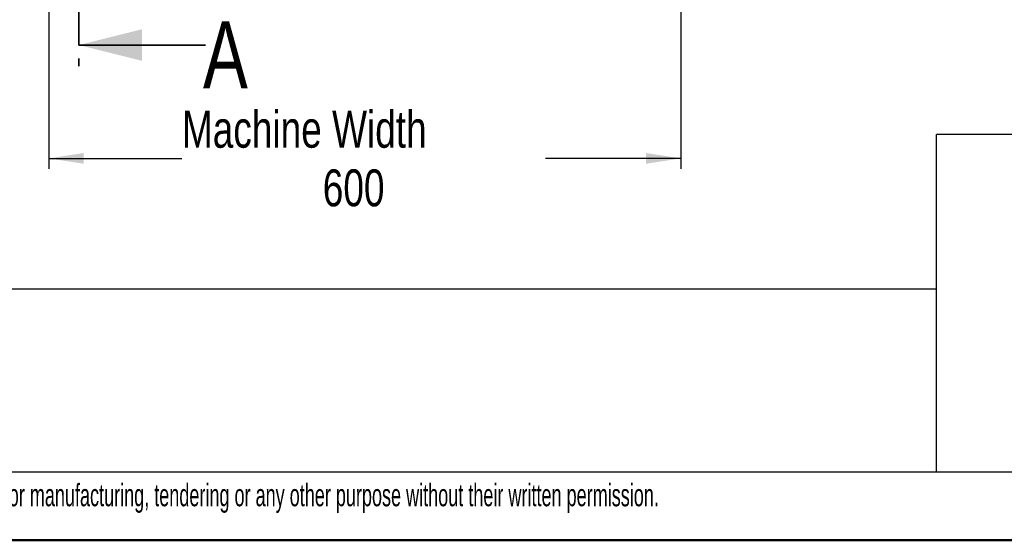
# Model space of a CAD drawing. Header units: millimetres. Extents: x 0 to 4200, y 0 to 2970.
# Tile 10 of 75: x 1442 to 2376, y 0 to 494. Entities that reach past the tile are written whole.
import ezdxf

# ---------------------------------------------------------------- set-up
doc = ezdxf.new("R2010")
doc.units = ezdxf.units.MM
doc.header["$LTSCALE"] = 10
doc.linetypes.add('CENTER', pattern=[10.16, 6.35, -1.27, 1.27, -1.27])
doc.layers.add('BOARDER', color=7, linetype='Continuous', lineweight=25)
doc.layers.add('DIMENSION', color=8, linetype='Continuous')
doc.styles.add('SLDTEXTSTYLE0', font='TXT', dxfattribs={"width": 0.605})
doc.styles.add('SLDTEXTSTYLE1', font='TXT', dxfattribs={"width": 0.75})
doc.dimstyles.new('SLDDIMSTYLE0', dxfattribs={"dimtxt": 35, "dimasz": 33.02, "dimexe": 0, "dimexo": 0.0625, "dimgap": 8.75, "dimtad": 0, "dimdec": 0, "dimrnd": 1e-09, "dimzin": 12, "dimdsep": 46, "dimtxsty": 'SLDTEXTSTYLE1', "dimsah": 1, "dimcen": 0.09, "dimadec": 0, "dimazin": 3, "dimtfac": 1, "dimtdec": 0, "dimtofl": 0, "dimtmove": 0, "dimatfit": 3, "dimfxl": 0, "dimfrac": 2, "dimtolj": 1, "dimtzin": 12, "dimarcsym": 0})

# ---------------------------------------------------------------- blocks, each defined once
blk = doc.blocks.new('_D_2')
at = {"layer": 'DIMENSION'}
for p, q in [((1469.49, 594.11), (1469.49, 352.21)), ((2069.09, 594.11), (2069.09, 352.21)), ((1469.49, 362.21), (1595.76, 362.21)), ((2069.09, 362.21), (1940.56, 362.21))]:
    blk.add_line(p, q, dxfattribs=at)
for points in [[(1469.49, 362.21), (1502.51, 357.13), (1502.51, 367.29)], [(2069.09, 362.21), (2036.07, 367.29), (2036.07, 357.13)]]:
    blk.add_solid(points, dxfattribs=at)
at = {"layer": 'DIMENSION', "char_height": 35, "attachment_point": 1, "style": 'SLDTEXTSTYLE1'}
for s, insert in [('Machine Width', (1595.76, 407.33)), ('600', (1729.37, 351.77))]:
    blk.add_mtext(s, dxfattribs=dict(at, insert=insert))

msp = doc.modelspace()

# ---------------------------------------------------------------- linework, layer by layer
at = {"color": 7, "linetype": 'CENTER', "lineweight": 35}
msp.add_line((1497.986, 1447.462), (1497.986, 449.701), dxfattribs=at)
at = {"color": 7, "linetype": 'Continuous', "lineweight": 35}
msp.add_line((1617.986, 469.701), (1497.986, 469.701), dxfattribs=at)
msp.add_solid([(1497.986, 469.701), (1557.986, 454.701), (1557.986, 484.701)], dxfattribs=at)
at = {"layer": 'BOARDER'}
for p, q in [((2311.6, 65), (2311.6, 385)), ((4135, 385), (2311.6, 385)), ((65, 238.413), (2311.6, 238.413)), ((65, 65), (4135, 65))]:
    msp.add_line(p, q, dxfattribs=at)
at = {"layer": 'BOARDER', "linetype": 'Continuous', "lineweight": 50}
msp.add_line((0, 0), (4200, 0), dxfattribs=at)

# ---------------------------------------------------------------- texts
at = {"color": 7, "linetype": 'Continuous', "insert": (1615.745, 492.268), "char_height": 63.5, "attachment_point": 1, "style": 'SLDTEXTSTYLE1'}
msp.add_mtext('A', dxfattribs=at)
at = {"layer": 'BOARDER', "style": 'SLDTEXTSTYLE0'}
for s, insert, char_height, attachment_point in [('Beacon Business Park', (2499.157, 215.497), 21.16667, 2), ('This drawing and any information or descriptive matter set out hereon are the confidential and copyright property of CLASSEQ. and must not be disclosed, loaned, copied or used for manufacturing, tendering or any other purpose without their written permission.', (75.008, 53.456), 21.166667, 1)]:
    msp.add_mtext(s, dxfattribs=dict(at, insert=insert, char_height=char_height, attachment_point=attachment_point))

# ---------------------------------------------------------------- dimensions: what is measured, and where the dimension line sits
at = {"layer": 'DIMENSION'}
dim = msp.add_linear_dim(base=(2069.086, 362.211), p1=(1469.486, 604.108), p2=(2069.086, 604.108), text='Machine Width\\P<>', dimstyle='SLDDIMSTYLE0', dxfattribs=at)
dim.commit()
dim.dimension.update_dxf_attribs({"geometry": '_D_2', "text_midpoint": (1768.161, 362.211), "dimtype": 160})

doc.saveas('drawing.dxf')
